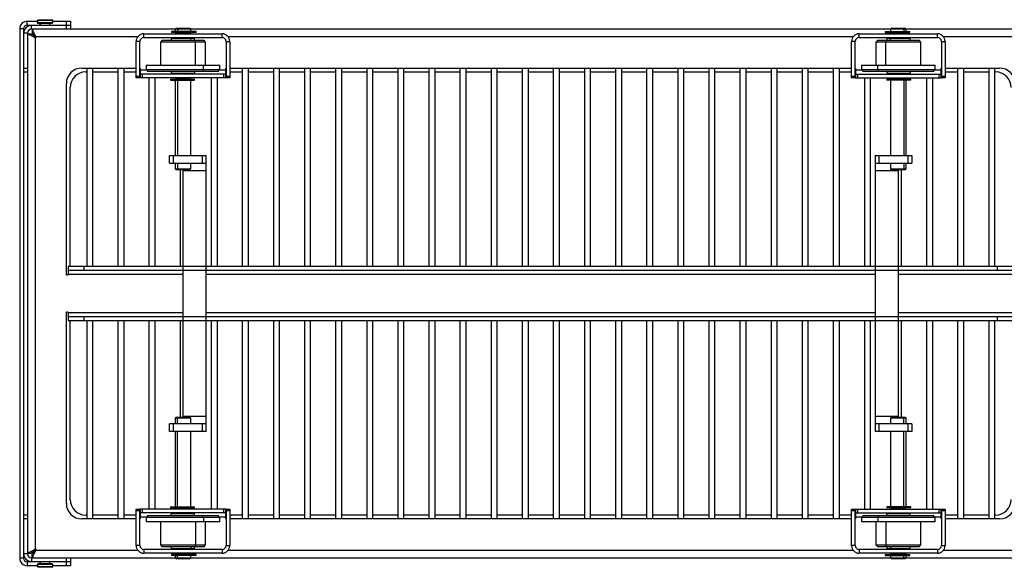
# Model space of a CAD drawing. Header units: millimetres. Extents: x -1195 to 1220, y -815 to 1076.
# Tile 1 of 4: x -416 to 388, y -815 to -368. Entities that reach past the tile are written whole.
import ezdxf

# ---------------------------------------------------------------- set-up
doc = ezdxf.new("R2010")
doc.units = ezdxf.units.MM

msp = doc.modelspace()

# ---------------------------------------------------------------- linework, layer by layer
at = {"color": 7, "linetype": 'Continuous', "lineweight": 25}
for p, q in [((-409.93, -372.4), (-409.93, -369.35)), ((-409.93, -369.35), (-401.74, -369.35)), ((-400.98, -368.02), (-401.74, -368.78)), ((-401.74, -368.78), (-401.74, -370.43)), ((-389.04, -368.78), (-401.74, -368.78)), ((-400.97, -368.02), (-401.73, -368.78)), ((-401.73, -370.43), (-401.73, -368.78)), ((-400.98, -368.02), (-389.8, -368.02)), ((-389.04, -368.78), (-389.8, -368.02)), ((-389.04, -370.43), (-389.04, -368.78)), ((-389.04, -369.35), (-374.75, -369.35)), ((-377.93, -372.4), (-377.93, -369.35)), ((-374.75, -369.35), (-374.75, -372.4)), ((-413.1, -375.57), (-416.15, -375.57)), ((-416.15, -375.57), (-416.15, -807.88)), ((-413.1, -375.57), (-413.1, -807.88)), ((-409.93, -372.4), (-399.36, -372.4)), ((-406.63, -375.83), (-406.63, -372.78)), ((-374.75, -372.78), (-406.63, -372.78)), ((-289.15, -375.83), (-406.63, -375.83)), ((-406.05, -375.83), (-406.05, -378.88)), ((-401.74, -370.43), (-400.98, -371.19)), ((-401.74, -370.43), (-389.04, -370.43)), ((-400.97, -371.19), (-401.73, -370.43)), ((-389.8, -371.19), (-400.98, -371.19)), ((-399.36, -371.19), (-399.36, -372.78)), ((-399.35, -372.78), (-399.35, -371.19)), ((-391.42, -372.78), (-391.42, -371.19)), ((-391.42, -372.4), (-374.75, -372.4)), ((-389.8, -371.19), (-389.04, -370.43)), ((-377.93, -375.83), (-377.93, -372.78)), ((-374.75, -372.78), (-374.75, -375.83)), ((-292.2, -377.57), (-292.2, -378.46)), ((-271.94, -377.57), (-292.2, -377.57)), ((-288.36, -374.88), (-289.15, -375.67)), ((-289.15, -375.67), (-289.15, -377.57)), ((-276.45, -375.67), (-289.15, -375.67)), ((-288.36, -374.88), (-277.25, -374.88)), ((-286.7, -374.88), (-287.25, -375.67)), ((-287.25, -375.67), (-287.25, -377.57)), ((-278.91, -378.46), (-278.91, -377.57)), ((-276.45, -375.67), (-277.25, -374.88)), ((-276.45, -377.57), (-276.45, -375.67)), ((295.05, -375.83), (-276.45, -375.83)), ((-273.67, -378.46), (-273.67, -377.57)), ((-273.57, -377.57), (-273.57, -378.46)), ((-272.06, -378.46), (-272.06, -377.57)), ((-271.94, -378.46), (-271.94, -377.57)), ((290.54, -377.57), (290.54, -378.46)), ((290.54, -377.57), (310.8, -377.57)), ((290.65, -377.57), (290.65, -378.46)), ((292.17, -378.46), (292.17, -377.57)), ((292.27, -377.57), (292.27, -378.46)), ((295.84, -374.88), (295.05, -375.67)), ((295.05, -375.67), (295.05, -377.57)), ((307.75, -375.67), (295.05, -375.67)), ((295.84, -374.88), (306.95, -374.88)), ((297.51, -377.57), (297.51, -378.46)), ((305.29, -374.88), (305.85, -375.67)), ((305.85, -375.67), (305.85, -377.57)), ((307.75, -375.67), (306.95, -374.88)), ((307.75, -377.57), (307.75, -375.67)), ((425.22, -375.83), (307.75, -375.83)), ((310.8, -378.46), (310.8, -377.57)), ((-409.8, -379), (-412.85, -379)), ((-412.85, -410.88), (-412.85, -379)), ((-409.8, -379), (-409.8, -804.45)), ((-409.8, -379.58), (-406.75, -379.58)), ((-403.58, -382.76), (-403.58, -800.7)), ((-319.77, -382.05), (-402.87, -382.05)), ((-321.03, -415.64), (-321.03, -385.8)), ((-317.98, -385.8), (-321.03, -385.8)), ((-317.98, -415.64), (-317.98, -385.8)), ((-314.81, -382.62), (-314.81, -379.58)), ((-314.81, -379.58), (-250.8, -379.58)), ((-314.81, -382.62), (-250.8, -382.62)), ((-299.69, -384.85), (-301.22, -386.37)), ((-299.69, -384.85), (-265.91, -384.85)), ((-292.33, -383.32), (-292.33, -384.85)), ((-273.28, -383.32), (-292.33, -383.32)), ((-271.94, -378.46), (-292.2, -378.46)), ((-289.15, -378.56), (-289.15, -379.58)), ((-289.15, -378.56), (-276.45, -378.56)), ((-289.15, -382.62), (-289.15, -383.32)), ((-288.75, -378.46), (-288.75, -378.56)), ((-287.25, -378.56), (-287.25, -379.58)), ((-287.25, -382.62), (-287.25, -383.32)), ((-278.56, -378.56), (-278.56, -378.46)), ((-276.86, -378.56), (-276.86, -378.46)), ((-276.45, -379.58), (-276.45, -378.56)), ((-276.45, -383.32), (-276.45, -382.62)), ((-276.3, -384.85), (-276.3, -383.32)), ((-273.35, -384.85), (-272.5, -386.37)), ((-273.28, -384.85), (-273.28, -383.32)), ((-264.39, -386.37), (-265.91, -384.85)), ((-250.8, -382.62), (-250.8, -379.58)), ((-247.62, -385.8), (-247.62, -415.64)), ((-247.62, -385.8), (-244.58, -385.8)), ((264.43, -382.05), (-245.83, -382.05)), ((-244.58, -385.8), (-244.58, -415.64)), ((263.17, -415.64), (263.17, -385.8)), ((266.22, -385.8), (263.17, -385.8)), ((266.22, -415.64), (266.22, -385.8)), ((269.39, -382.62), (269.39, -379.58)), ((269.39, -379.58), (333.4, -379.58)), ((269.39, -382.62), (333.4, -382.62)), ((284.51, -384.85), (282.98, -386.37)), ((284.51, -384.85), (318.29, -384.85)), ((290.54, -378.46), (310.8, -378.46)), ((291.95, -384.85), (291.09, -386.37)), ((291.87, -383.32), (291.87, -384.85)), ((310.92, -383.32), (291.87, -383.32)), ((294.9, -384.85), (294.9, -383.32)), ((295.05, -378.56), (295.05, -379.58)), ((295.05, -378.56), (307.75, -378.56)), ((295.05, -382.62), (295.05, -383.32)), ((295.45, -378.46), (295.45, -378.56)), ((297.16, -378.56), (297.16, -378.46)), ((305.85, -378.56), (305.85, -379.58)), ((305.85, -382.62), (305.85, -383.32)), ((307.34, -378.56), (307.34, -378.46)), ((307.75, -379.58), (307.75, -378.56)), ((307.75, -383.32), (307.75, -382.62)), ((310.92, -384.85), (310.92, -383.32)), ((319.81, -386.37), (318.29, -384.85)), ((333.4, -382.62), (333.4, -379.58)), ((336.58, -385.8), (336.58, -415.64)), ((336.58, -385.8), (339.62, -385.8)), ((421.47, -382.05), (338.37, -382.05)), ((339.62, -385.8), (339.62, -415.64)), ((-301.22, -386.37), (-301.22, -405.17)), ((-264.39, -386.37), (-301.22, -386.37)), ((-272.5, -405.17), (-272.5, -386.37)), ((-264.39, -405.17), (-264.39, -386.37)), ((282.98, -386.37), (282.98, -405.17)), ((319.81, -386.37), (282.98, -386.37)), ((291.09, -405.17), (291.09, -386.37)), ((319.81, -405.17), (319.81, -386.37)), ((-412.85, -407.71), (-409.8, -407.71)), ((-365.35, -407.58), (-321.03, -407.58)), ((-361.38, -407.58), (-361.38, -569.76)), ((-356.62, -407.58), (-356.62, -569.76)), ((-335.98, -407.58), (-335.98, -569.76)), ((-331.22, -407.58), (-331.22, -569.76)), ((-317.98, -407.58), (-317.73, -407.58)), ((-317.73, -407.58), (-317.73, -415.52)), ((-312.39, -409.29), (-317.73, -409.29)), ((-312.96, -405.17), (-312.96, -408.72)), ((-312.96, -405.17), (-252.64, -405.17)), ((-312.96, -408.72), (-311.44, -410.25)), ((-312.96, -408.72), (-252.64, -408.72)), ((-266.78, -410.25), (-265.92, -408.72)), ((-265.92, -408.72), (-265.92, -405.17)), ((-254.16, -410.25), (-252.64, -408.72)), ((-247.88, -409.29), (-253.21, -409.29)), ((-252.64, -408.72), (-252.64, -405.17)), ((-247.88, -415.52), (-247.88, -407.58)), ((-247.88, -407.58), (-247.62, -407.58)), ((-244.58, -407.58), (263.17, -407.58)), ((-234.38, -407.58), (-234.38, -569.76)), ((-229.62, -407.58), (-229.62, -569.76)), ((-208.98, -407.58), (-208.98, -569.76)), ((-204.22, -407.58), (-204.22, -569.76)), ((-183.58, -407.58), (-183.58, -569.76)), ((-178.82, -407.58), (-178.82, -569.76)), ((-158.18, -407.58), (-158.18, -569.76)), ((-153.42, -407.58), (-153.42, -569.76)), ((-132.78, -407.58), (-132.78, -569.76)), ((-128.02, -407.58), (-128.02, -569.76)), ((-107.38, -407.58), (-107.38, -569.76)), ((-102.62, -407.58), (-102.62, -569.76)), ((-81.98, -407.58), (-81.98, -569.76)), ((-77.22, -407.58), (-77.22, -569.76)), ((-56.58, -407.58), (-56.58, -569.76)), ((-51.82, -407.58), (-51.82, -569.76)), ((-31.18, -407.58), (-31.18, -569.76)), ((-26.42, -407.58), (-26.42, -569.76)), ((-5.78, -407.58), (-5.78, -569.76)), ((-1.02, -407.58), (-1.02, -569.76)), ((19.62, -407.58), (19.62, -569.76)), ((24.38, -407.58), (24.38, -569.76)), ((45.02, -407.58), (45.02, -569.76)), ((49.78, -407.58), (49.78, -569.76)), ((70.42, -407.58), (70.42, -569.76)), ((75.18, -407.58), (75.18, -569.76)), ((95.82, -407.58), (95.82, -569.76)), ((100.58, -407.58), (100.58, -569.76)), ((121.22, -407.58), (121.22, -569.76)), ((125.98, -407.58), (125.98, -569.76)), ((146.62, -407.58), (146.62, -569.76)), ((151.38, -407.58), (151.38, -569.76)), ((172.02, -407.58), (172.02, -569.76)), ((176.78, -407.58), (176.78, -569.76)), ((197.42, -407.58), (197.42, -569.76)), ((202.18, -407.58), (202.18, -569.76)), ((222.82, -407.58), (222.82, -569.76)), ((227.58, -407.58), (227.58, -569.76)), ((248.22, -407.58), (248.22, -569.76)), ((252.98, -407.58), (252.98, -569.76)), ((266.22, -407.58), (266.47, -407.58)), ((266.47, -407.58), (266.47, -415.52)), ((271.81, -409.29), (266.47, -409.29)), ((271.24, -405.17), (271.24, -408.72)), ((271.24, -405.17), (331.56, -405.17)), ((271.24, -408.72), (272.76, -410.25)), ((271.24, -408.72), (331.56, -408.72)), ((284.52, -408.72), (284.52, -405.17)), ((285.37, -410.25), (284.52, -408.72)), ((330.04, -410.25), (331.56, -408.72)), ((336.32, -409.29), (330.99, -409.29)), ((331.56, -408.72), (331.56, -405.17)), ((336.32, -415.52), (336.32, -407.58)), ((336.32, -407.58), (336.58, -407.58)), ((339.62, -407.58), (383.95, -407.58)), ((349.82, -407.58), (349.82, -569.76)), ((354.58, -407.58), (354.58, -569.76)), ((375.22, -407.58), (375.22, -569.76)), ((379.98, -407.58), (379.98, -569.76)), ((-409.8, -410.88), (-412.85, -410.88)), ((-362.18, -410.75), (-361.38, -410.75)), ((-356.62, -410.75), (-335.98, -410.75)), ((-331.22, -410.75), (-321.03, -410.75)), ((-321.03, -414.06), (-317.98, -414.06)), ((-317.98, -415.64), (-321.03, -415.64)), ((-317.98, -410.75), (-317.73, -410.75)), ((-247.62, -412.47), (-317.98, -412.47)), ((-247.62, -415.52), (-317.98, -415.52)), ((-316.14, -412.47), (-316.14, -415.52)), ((-254.16, -410.25), (-311.44, -410.25)), ((-310.58, -415.52), (-310.58, -569.76)), ((-305.82, -415.52), (-305.82, -569.76)), ((-292.97, -416.63), (-292.97, -417.52)), ((-292.97, -416.63), (-273.4, -416.63)), ((-292.97, -417.52), (-273.4, -417.52)), ((-292.83, -416.63), (-292.83, -417.52)), ((-292.33, -410.25), (-292.33, -411.77)), ((-292.33, -411.77), (-273.28, -411.77)), ((-290.47, -417.52), (-290.47, -416.63)), ((-289.75, -416.63), (-289.75, -417.52)), ((-289.54, -416.63), (-289.54, -417.52)), ((-289.4, -416.63), (-289.4, -417.52)), ((-289.15, -411.77), (-289.15, -412.47)), ((-289.15, -415.52), (-289.15, -415.64)), ((-289.15, -415.64), (-276.45, -415.64)), ((-289.15, -417.52), (-289.15, -478.86)), ((-288.75, -415.64), (-288.75, -416.63)), ((-287.25, -411.77), (-287.25, -412.47)), ((-287.25, -415.52), (-287.25, -415.64)), ((-287.25, -417.52), (-287.25, -478.86)), ((-287.04, -417.52), (-287.04, -416.63)), ((-286.52, -416.63), (-286.52, -417.52)), ((-284.22, -417.52), (-284.22, -416.63)), ((-284, -416.63), (-284, -417.52)), ((-278.56, -416.63), (-278.56, -415.64)), ((-276.86, -416.63), (-276.86, -415.64)), ((-276.45, -412.47), (-276.45, -411.77)), ((-276.45, -415.64), (-276.45, -415.52)), ((-276.45, -478.86), (-276.45, -417.52)), ((-276.21, -416.63), (-276.21, -417.52)), ((-273.4, -417.52), (-273.4, -416.63)), ((-273.28, -410.25), (-273.28, -411.77)), ((-259.78, -415.52), (-259.78, -569.76)), ((-255.02, -415.52), (-255.02, -569.76)), ((-249.46, -415.52), (-249.46, -412.47)), ((-247.88, -410.75), (-247.62, -410.75)), ((-247.62, -414.06), (-244.58, -414.06)), ((-244.58, -415.64), (-247.62, -415.64)), ((-244.58, -410.75), (-234.38, -410.75)), ((-229.62, -410.75), (-208.98, -410.75)), ((-204.22, -410.75), (-183.58, -410.75)), ((-178.82, -410.75), (-158.18, -410.75)), ((-153.42, -410.75), (-132.78, -410.75)), ((-128.02, -410.75), (-107.38, -410.75)), ((-102.62, -410.75), (-81.98, -410.75)), ((-77.22, -410.75), (-56.58, -410.75)), ((-51.82, -410.75), (-31.18, -410.75)), ((-26.42, -410.75), (-5.78, -410.75)), ((-1.02, -410.75), (19.62, -410.75)), ((24.38, -410.75), (45.02, -410.75)), ((49.78, -410.75), (70.42, -410.75)), ((75.18, -410.75), (95.82, -410.75)), ((100.58, -410.75), (121.22, -410.75)), ((125.98, -410.75), (146.62, -410.75)), ((151.38, -410.75), (172.02, -410.75)), ((176.78, -410.75), (197.42, -410.75)), ((202.18, -410.75), (222.82, -410.75)), ((227.58, -410.75), (248.22, -410.75)), ((252.98, -410.75), (263.17, -410.75)), ((263.17, -414.06), (266.22, -414.06)), ((266.22, -415.64), (263.17, -415.64)), ((266.22, -410.75), (266.47, -410.75)), ((266.22, -412.47), (336.58, -412.47)), ((266.22, -415.52), (336.58, -415.52)), ((268.06, -412.47), (268.06, -415.52)), ((330.04, -410.25), (272.76, -410.25)), ((273.62, -415.52), (273.62, -569.76)), ((278.38, -415.52), (278.38, -569.76)), ((291.87, -410.25), (291.87, -411.77)), ((291.87, -411.77), (310.92, -411.77)), ((292, -416.63), (292, -417.52)), ((311.57, -416.63), (292, -416.63)), ((311.57, -417.52), (292, -417.52)), ((294.81, -417.52), (294.81, -416.63)), ((295.05, -411.77), (295.05, -412.47)), ((295.05, -415.52), (295.05, -415.64)), ((295.05, -415.64), (307.75, -415.64)), ((295.05, -417.52), (295.05, -478.86)), ((295.45, -415.64), (295.45, -416.63)), ((297.16, -416.63), (297.16, -415.64)), ((302.6, -417.52), (302.6, -416.63)), ((302.82, -416.63), (302.82, -417.52)), ((305.11, -417.52), (305.11, -416.63)), ((305.63, -416.63), (305.63, -417.52)), ((305.85, -411.77), (305.85, -412.47)), ((305.85, -415.52), (305.85, -415.64)), ((305.85, -417.52), (305.85, -478.86)), ((307.34, -416.63), (307.34, -415.64)), ((307.75, -412.47), (307.75, -411.77)), ((307.75, -415.64), (307.75, -415.52)), ((307.75, -478.86), (307.75, -417.52)), ((307.99, -417.52), (307.99, -416.63)), ((308.14, -417.52), (308.14, -416.63)), ((308.34, -417.52), (308.34, -416.63)), ((309.06, -416.63), (309.06, -417.52)), ((310.92, -410.25), (310.92, -411.77)), ((311.42, -417.52), (311.42, -416.63)), ((311.57, -417.52), (311.57, -416.63)), ((324.42, -415.52), (324.42, -569.76)), ((329.18, -415.52), (329.18, -569.76)), ((334.74, -415.52), (334.74, -412.47)), ((336.32, -410.75), (336.58, -410.75)), ((336.58, -414.06), (339.62, -414.06)), ((339.62, -415.64), (336.58, -415.64)), ((339.62, -410.75), (349.82, -410.75)), ((354.58, -410.75), (375.22, -410.75)), ((379.98, -410.75), (380.77, -410.75)), ((-378.05, -576.49), (-378.05, -420.28)), ((-374.88, -569.76), (-374.88, -423.45)), ((-293.93, -478.86), (-263.75, -478.86)), ((-293.93, -485.21), (-293.93, -478.86)), ((-290.75, -478.86), (-290.75, -485.21)), ((-266.93, -485.21), (-266.93, -478.86)), ((-263.75, -704.6), (-263.75, -478.86)), ((282.35, -478.86), (312.52, -478.86)), ((282.35, -478.86), (282.35, -704.6)), ((285.52, -478.86), (285.52, -485.21)), ((309.35, -485.21), (309.35, -478.86)), ((312.52, -478.86), (312.52, -485.21)), ((-293.93, -485.21), (-263.75, -485.21)), ((-289.15, -485.21), (-289.15, -489.97)), ((-289.15, -489.97), (-288.36, -490.76)), ((-289.15, -489.97), (-276.45, -489.97)), ((-287.25, -485.21), (-287.25, -489.97)), ((-286.7, -490.76), (-287.25, -489.97)), ((-277.25, -490.76), (-276.45, -489.97)), ((-276.45, -489.97), (-276.45, -485.21)), ((282.35, -485.21), (312.52, -485.21)), ((295.05, -485.21), (295.05, -489.97)), ((295.05, -489.97), (295.84, -490.76)), ((295.05, -489.97), (307.75, -489.97)), ((305.29, -490.76), (305.85, -489.97)), ((305.85, -485.21), (305.85, -489.97)), ((306.95, -490.76), (307.75, -489.97)), ((307.75, -489.97), (307.75, -485.21)), ((-277.25, -490.76), (-288.36, -490.76)), ((-285.18, -490.76), (-285.18, -569.76)), ((-282.8, -490.76), (-282.8, -692.69)), ((-263.75, -491.56), (-282.8, -491.56)), ((301.4, -491.56), (282.35, -491.56)), ((306.95, -490.76), (295.84, -490.76)), ((301.4, -692.69), (301.4, -490.76)), ((303.78, -490.76), (303.78, -569.76)), ((395.12, -569.76), (-376.53, -569.76)), ((-376.53, -569.76), (-376.53, -576.49)), ((-363.83, -569.76), (-363.83, -572.81)), ((382.42, -572.81), (382.42, -569.76)), ((-378.05, -576.49), (-376.53, -576.49)), ((395.12, -572.81), (-376.53, -572.81)), ((-376.53, -575.98), (-282.8, -575.98)), ((-263.75, -575.98), (282.35, -575.98)), ((301.4, -575.98), (395.12, -575.98)), ((-376.53, -606.97), (-378.05, -606.97)), ((-378.05, -763.18), (-378.05, -606.97)), ((-376.53, -606.97), (-376.53, -613.7)), ((-282.8, -607.48), (-376.53, -607.48)), ((-376.53, -610.65), (395.12, -610.65)), ((-363.83, -610.65), (-363.83, -613.7)), ((282.35, -607.48), (-263.75, -607.48)), ((395.12, -607.48), (301.4, -607.48)), ((382.42, -613.7), (382.42, -610.65)), ((-376.53, -613.7), (395.12, -613.7)), ((-374.88, -760), (-374.88, -613.7)), ((-361.38, -613.7), (-361.38, -775.88)), ((-356.62, -613.7), (-356.62, -775.88)), ((-335.98, -613.7), (-335.98, -775.88)), ((-331.22, -613.7), (-331.22, -775.88)), ((-310.58, -613.7), (-310.58, -767.94)), ((-305.82, -613.7), (-305.82, -767.94)), ((-285.18, -613.7), (-285.18, -692.69)), ((-259.78, -613.7), (-259.78, -767.94)), ((-255.02, -613.7), (-255.02, -767.94)), ((-234.38, -613.7), (-234.38, -775.88)), ((-229.62, -613.7), (-229.62, -775.88)), ((-208.98, -613.7), (-208.98, -775.88)), ((-204.22, -613.7), (-204.22, -775.88)), ((-183.58, -613.7), (-183.58, -775.88)), ((-178.82, -613.7), (-178.82, -775.88)), ((-158.18, -613.7), (-158.18, -775.88)), ((-153.42, -613.7), (-153.42, -775.88)), ((-132.78, -613.7), (-132.78, -775.88)), ((-128.02, -613.7), (-128.02, -775.88)), ((-107.38, -613.7), (-107.38, -775.88)), ((-102.62, -613.7), (-102.62, -775.88)), ((-81.98, -613.7), (-81.98, -775.88)), ((-77.22, -613.7), (-77.22, -775.88)), ((-56.58, -613.7), (-56.58, -775.88)), ((-51.82, -613.7), (-51.82, -775.88)), ((-31.18, -613.7), (-31.18, -775.88)), ((-26.42, -613.7), (-26.42, -775.88)), ((-5.78, -613.7), (-5.78, -775.88)), ((-1.02, -613.7), (-1.02, -775.88)), ((19.62, -613.7), (19.62, -775.88)), ((24.38, -613.7), (24.38, -775.88)), ((45.02, -613.7), (45.02, -775.88)), ((49.78, -613.7), (49.78, -775.88)), ((70.42, -613.7), (70.42, -775.88)), ((75.18, -613.7), (75.18, -775.88)), ((95.82, -613.7), (95.82, -775.88)), ((100.58, -613.7), (100.58, -775.88)), ((121.22, -613.7), (121.22, -775.88)), ((125.98, -613.7), (125.98, -775.88)), ((146.62, -613.7), (146.62, -775.88)), ((151.38, -613.7), (151.38, -775.88)), ((172.02, -613.7), (172.02, -775.88)), ((176.78, -613.7), (176.78, -775.88)), ((197.42, -613.7), (197.42, -775.88)), ((202.18, -613.7), (202.18, -775.88)), ((222.82, -613.7), (222.82, -775.88)), ((227.58, -613.7), (227.58, -775.88)), ((248.22, -613.7), (248.22, -775.88)), ((252.98, -613.7), (252.98, -775.88)), ((273.62, -613.7), (273.62, -767.94)), ((278.38, -613.7), (278.38, -767.94)), ((303.78, -613.7), (303.78, -692.69)), ((324.42, -613.7), (324.42, -767.94)), ((329.18, -613.7), (329.18, -767.94)), ((349.82, -613.7), (349.82, -775.88)), ((354.58, -613.7), (354.58, -775.88)), ((375.22, -613.7), (375.22, -775.88)), ((379.98, -613.7), (379.98, -775.88)), ((-293.93, -704.6), (-293.93, -698.25)), ((-263.75, -698.25), (-293.93, -698.25)), ((-290.75, -698.25), (-290.75, -704.6)), ((-288.36, -692.69), (-289.15, -693.49)), ((-289.15, -693.49), (-289.15, -698.25)), ((-276.45, -693.49), (-289.15, -693.49)), ((-288.36, -692.69), (-277.25, -692.69)), ((-286.7, -692.69), (-287.25, -693.49)), ((-287.25, -698.25), (-287.25, -693.49)), ((-282.8, -691.9), (-263.75, -691.9)), ((-276.45, -693.49), (-277.25, -692.69)), ((-276.45, -698.25), (-276.45, -693.49)), ((-266.93, -704.6), (-266.93, -698.25)), ((282.35, -691.9), (301.4, -691.9)), ((312.52, -698.25), (282.35, -698.25)), ((285.52, -698.25), (285.52, -704.6)), ((295.84, -692.69), (295.05, -693.49)), ((295.05, -693.49), (295.05, -698.25)), ((307.75, -693.49), (295.05, -693.49)), ((295.84, -692.69), (306.95, -692.69)), ((305.29, -692.69), (305.85, -693.49)), ((305.85, -698.25), (305.85, -693.49)), ((307.75, -693.49), (306.95, -692.69)), ((307.75, -698.25), (307.75, -693.49)), ((309.35, -704.6), (309.35, -698.25)), ((312.52, -698.25), (312.52, -704.6)), ((-263.75, -704.6), (-293.93, -704.6)), ((-289.15, -704.6), (-289.15, -765.93)), ((-287.25, -765.93), (-287.25, -704.6)), ((-276.45, -765.93), (-276.45, -704.6)), ((312.52, -704.6), (282.35, -704.6)), ((295.05, -704.6), (295.05, -765.93)), ((305.85, -765.93), (305.85, -704.6)), ((307.75, -765.93), (307.75, -704.6)), ((-321.03, -797.66), (-321.03, -767.81)), ((-321.03, -767.81), (-317.98, -767.81)), ((-317.98, -769.4), (-321.03, -769.4)), ((-317.98, -797.66), (-317.98, -767.81)), ((-247.62, -767.94), (-317.98, -767.94)), ((-247.62, -770.99), (-317.98, -770.99)), ((-317.73, -767.94), (-317.73, -775.88)), ((-316.14, -767.94), (-316.14, -770.99)), ((-292.97, -765.93), (-292.97, -766.82)), ((-292.97, -765.93), (-273.4, -765.93)), ((-292.97, -766.82), (-273.4, -766.82)), ((-292.83, -765.93), (-292.83, -766.82)), ((-273.28, -771.69), (-292.33, -771.69)), ((-292.33, -773.21), (-292.33, -771.69)), ((-290.47, -766.82), (-290.47, -765.93)), ((-289.75, -765.93), (-289.75, -766.82)), ((-289.54, -765.93), (-289.54, -766.82)), ((-289.4, -765.93), (-289.4, -766.82)), ((-289.15, -767.81), (-289.15, -767.94)), ((-276.45, -767.81), (-289.15, -767.81)), ((-289.15, -770.99), (-289.15, -771.69)), ((-288.75, -766.82), (-288.75, -767.81)), ((-287.25, -767.94), (-287.25, -767.81)), ((-287.25, -771.69), (-287.25, -770.99)), ((-287.04, -766.82), (-287.04, -765.93)), ((-286.52, -765.93), (-286.52, -766.82)), ((-284.22, -766.82), (-284.22, -765.93)), ((-284, -765.93), (-284, -766.82)), ((-278.56, -766.82), (-278.56, -767.81)), ((-276.86, -767.81), (-276.86, -766.82)), ((-276.45, -767.94), (-276.45, -767.81)), ((-276.45, -771.69), (-276.45, -770.99)), ((-276.21, -765.93), (-276.21, -766.82)), ((-273.4, -766.82), (-273.4, -765.93)), ((-273.28, -773.21), (-273.28, -771.69)), ((-249.46, -770.99), (-249.46, -767.94)), ((-247.88, -775.88), (-247.88, -767.94)), ((-247.62, -767.81), (-247.62, -797.66)), ((-247.62, -767.81), (-244.58, -767.81)), ((-244.58, -769.4), (-247.62, -769.4)), ((-244.58, -767.81), (-244.58, -797.66)), ((263.17, -797.66), (263.17, -767.81)), ((263.17, -767.81), (266.22, -767.81)), ((266.22, -769.4), (263.17, -769.4)), ((266.22, -797.66), (266.22, -767.81)), ((266.22, -767.94), (336.58, -767.94)), ((266.22, -770.99), (336.58, -770.99)), ((266.47, -767.94), (266.47, -775.88)), ((268.06, -767.94), (268.06, -770.99)), ((310.92, -771.69), (291.87, -771.69)), ((291.87, -773.21), (291.87, -771.69)), ((292, -765.93), (292, -766.82)), ((311.57, -765.93), (292, -765.93)), ((311.57, -766.82), (292, -766.82)), ((294.81, -766.82), (294.81, -765.93)), ((295.05, -767.81), (295.05, -767.94)), ((307.75, -767.81), (295.05, -767.81)), ((295.05, -770.99), (295.05, -771.69)), ((295.45, -766.82), (295.45, -767.81)), ((297.16, -766.82), (297.16, -767.81)), ((302.6, -766.82), (302.6, -765.93)), ((302.82, -765.93), (302.82, -766.82)), ((305.11, -766.82), (305.11, -765.93)), ((305.63, -765.93), (305.63, -766.82)), ((305.85, -767.94), (305.85, -767.81)), ((305.85, -771.69), (305.85, -770.99)), ((307.34, -767.81), (307.34, -766.82)), ((307.75, -767.94), (307.75, -767.81)), ((307.75, -771.69), (307.75, -770.99)), ((307.99, -766.82), (307.99, -765.93)), ((308.14, -766.82), (308.14, -765.93)), ((308.34, -766.82), (308.34, -765.93)), ((309.06, -765.93), (309.06, -766.82)), ((310.92, -773.21), (310.92, -771.69)), ((311.42, -766.82), (311.42, -765.93)), ((311.57, -766.82), (311.57, -765.93)), ((334.74, -770.99), (334.74, -767.94)), ((336.32, -775.88), (336.32, -767.94)), ((336.58, -767.81), (336.58, -797.66)), ((336.58, -767.81), (339.62, -767.81)), ((339.62, -769.4), (336.58, -769.4)), ((339.62, -767.81), (339.62, -797.66)), ((-412.85, -804.45), (-412.85, -772.58)), ((-412.85, -772.58), (-409.8, -772.58)), ((-409.8, -775.75), (-412.85, -775.75)), ((-321.03, -775.88), (-365.35, -775.88)), ((-361.38, -772.7), (-362.18, -772.7)), ((-335.98, -772.7), (-356.62, -772.7)), ((-321.03, -772.7), (-331.22, -772.7)), ((-317.73, -772.7), (-317.98, -772.7)), ((-317.73, -775.88), (-317.98, -775.88)), ((-317.73, -774.16), (-312.39, -774.16)), ((-311.44, -773.21), (-312.96, -774.74)), ((-312.96, -774.74), (-312.96, -778.29)), ((-252.64, -774.74), (-312.96, -774.74)), ((-252.64, -778.29), (-312.96, -778.29)), ((-311.44, -773.21), (-254.16, -773.21)), ((-301.22, -778.29), (-301.22, -797.09)), ((-272.5, -778.29), (-272.5, -797.09)), ((-266.78, -773.21), (-265.92, -774.74)), ((-265.92, -774.74), (-265.92, -778.29)), ((-264.39, -797.09), (-264.39, -778.29)), ((-252.64, -774.74), (-254.16, -773.21)), ((-253.21, -774.16), (-247.88, -774.16)), ((-252.64, -778.29), (-252.64, -774.74)), ((-247.62, -772.7), (-247.88, -772.7)), ((-247.62, -775.88), (-247.88, -775.88)), ((-234.38, -772.7), (-244.58, -772.7)), ((263.17, -775.88), (-244.58, -775.88)), ((-208.98, -772.7), (-229.62, -772.7)), ((-183.58, -772.7), (-204.22, -772.7)), ((-158.18, -772.7), (-178.82, -772.7)), ((-132.78, -772.7), (-153.42, -772.7)), ((-107.38, -772.7), (-128.02, -772.7)), ((-81.98, -772.7), (-102.62, -772.7)), ((-56.58, -772.7), (-77.22, -772.7)), ((-31.18, -772.7), (-51.82, -772.7)), ((-5.78, -772.7), (-26.42, -772.7)), ((19.62, -772.7), (-1.02, -772.7)), ((45.02, -772.7), (24.38, -772.7)), ((70.42, -772.7), (49.78, -772.7)), ((95.82, -772.7), (75.18, -772.7)), ((121.22, -772.7), (100.58, -772.7)), ((146.62, -772.7), (125.98, -772.7)), ((172.02, -772.7), (151.38, -772.7)), ((197.42, -772.7), (176.78, -772.7)), ((222.82, -772.7), (202.18, -772.7)), ((248.22, -772.7), (227.58, -772.7)), ((263.17, -772.7), (252.98, -772.7)), ((266.47, -772.7), (266.22, -772.7)), ((266.47, -775.88), (266.22, -775.88)), ((266.47, -774.16), (271.81, -774.16)), ((272.76, -773.21), (271.24, -774.74)), ((271.24, -774.74), (271.24, -778.29)), ((331.56, -774.74), (271.24, -774.74)), ((331.56, -778.29), (271.24, -778.29)), ((272.76, -773.21), (330.04, -773.21)), ((282.98, -778.29), (282.98, -797.09)), ((285.37, -773.21), (284.52, -774.74)), ((284.52, -774.74), (284.52, -778.29)), ((291.09, -778.29), (291.09, -797.09)), ((319.81, -797.09), (319.81, -778.29)), ((331.56, -774.74), (330.04, -773.21)), ((330.99, -774.16), (336.32, -774.16)), ((331.56, -778.29), (331.56, -774.74)), ((336.58, -772.7), (336.32, -772.7)), ((336.58, -775.88), (336.32, -775.88)), ((349.82, -772.7), (339.62, -772.7)), ((383.95, -775.88), (339.62, -775.88)), ((375.22, -772.7), (354.58, -772.7)), ((380.77, -772.7), (379.98, -772.7)), ((-409.8, -803.87), (-406.75, -803.87)), ((-402.87, -801.41), (-319.77, -801.41)), ((-317.98, -797.66), (-321.03, -797.66)), ((-314.81, -800.83), (-314.81, -803.88)), ((-250.8, -800.83), (-314.81, -800.83)), ((-250.8, -803.88), (-314.81, -803.88)), ((-301.22, -797.09), (-299.69, -798.61)), ((-301.22, -797.09), (-264.39, -797.09)), ((-265.91, -798.61), (-299.69, -798.61)), ((-292.33, -798.61), (-292.33, -800.14)), ((-292.33, -800.14), (-273.28, -800.14)), ((-289.15, -800.14), (-289.15, -800.83)), ((-289.15, -803.88), (-289.15, -804.9)), ((-287.25, -800.83), (-287.25, -800.14)), ((-287.25, -804.9), (-287.25, -803.88)), ((-276.45, -800.83), (-276.45, -800.14)), ((-276.45, -804.9), (-276.45, -803.88)), ((-276.3, -798.61), (-276.3, -800.14)), ((-273.35, -798.61), (-272.5, -797.09)), ((-273.28, -800.14), (-273.28, -798.61)), ((-265.91, -798.61), (-264.39, -797.09)), ((-250.8, -800.83), (-250.8, -803.88)), ((-247.62, -797.66), (-244.58, -797.66)), ((-245.83, -801.41), (264.43, -801.41)), ((266.22, -797.66), (263.17, -797.66)), ((269.39, -800.83), (269.39, -803.88)), ((333.4, -800.83), (269.39, -800.83)), ((333.4, -803.88), (269.39, -803.88)), ((282.98, -797.09), (284.51, -798.61)), ((282.98, -797.09), (319.81, -797.09)), ((318.29, -798.61), (284.51, -798.61)), ((291.95, -798.61), (291.09, -797.09)), ((291.87, -798.61), (291.87, -800.14)), ((291.87, -800.14), (310.92, -800.14)), ((294.9, -798.61), (294.9, -800.14)), ((295.05, -800.14), (295.05, -800.83)), ((295.05, -803.88), (295.05, -804.9)), ((305.85, -800.83), (305.85, -800.14)), ((305.85, -804.9), (305.85, -803.88)), ((307.75, -800.83), (307.75, -800.14)), ((307.75, -804.9), (307.75, -803.88)), ((310.92, -800.14), (310.92, -798.61)), ((318.29, -798.61), (319.81, -797.09)), ((333.4, -800.83), (333.4, -803.88)), ((336.58, -797.66), (339.62, -797.66)), ((338.37, -801.41), (421.47, -801.41)), ((-413.1, -807.88), (-416.15, -807.88)), ((-409.8, -804.45), (-412.85, -804.45)), ((-409.93, -811.06), (-409.93, -814.11)), ((-399.36, -811.06), (-409.93, -811.06)), ((-406.63, -807.63), (-406.63, -810.68)), ((-406.63, -807.63), (-289.15, -807.63)), ((-406.63, -810.68), (-374.75, -810.68)), ((-406.05, -807.63), (-406.05, -804.58)), ((-399.36, -810.68), (-399.36, -812.26)), ((-399.35, -812.26), (-399.35, -810.68)), ((-391.42, -812.26), (-391.42, -810.68)), ((-374.75, -811.06), (-391.42, -811.06)), ((-377.93, -810.68), (-377.93, -807.63)), ((-377.93, -814.11), (-377.93, -811.06)), ((-374.75, -807.63), (-374.75, -810.68)), ((-374.75, -811.06), (-374.75, -814.11)), ((-292.2, -805), (-292.2, -805.89)), ((-271.94, -805), (-292.2, -805)), ((-271.94, -805.89), (-292.2, -805.89)), ((-276.45, -804.9), (-289.15, -804.9)), ((-289.15, -805.89), (-289.15, -807.79)), ((-289.15, -807.79), (-288.36, -808.58)), ((-289.15, -807.79), (-276.45, -807.79)), ((-288.75, -804.9), (-288.75, -805)), ((-277.25, -808.58), (-288.36, -808.58)), ((-287.25, -807.79), (-287.25, -805.89)), ((-286.7, -808.58), (-287.25, -807.79)), ((-278.91, -805.89), (-278.91, -805)), ((-278.56, -804.9), (-278.56, -805)), ((-277.25, -808.58), (-276.45, -807.79)), ((-276.86, -805), (-276.86, -804.9)), ((-276.45, -807.79), (-276.45, -805.89)), ((-276.45, -807.63), (295.05, -807.63)), ((-273.67, -805.89), (-273.67, -805)), ((-273.57, -805), (-273.57, -805.89)), ((-272.06, -805.89), (-272.06, -805)), ((-271.94, -805.89), (-271.94, -805)), ((290.54, -805), (290.54, -805.89)), ((290.54, -805), (310.8, -805)), ((290.54, -805.89), (310.8, -805.89)), ((290.65, -805), (290.65, -805.89)), ((292.17, -805.89), (292.17, -805)), ((292.27, -805), (292.27, -805.89)), ((307.75, -804.9), (295.05, -804.9)), ((295.05, -805.89), (295.05, -807.79)), ((295.05, -807.79), (295.84, -808.58)), ((295.05, -807.79), (307.75, -807.79)), ((295.45, -804.9), (295.45, -805)), ((306.95, -808.58), (295.84, -808.58)), ((297.16, -804.9), (297.16, -805)), ((297.51, -805), (297.51, -805.89)), ((305.29, -808.58), (305.85, -807.79)), ((305.85, -807.79), (305.85, -805.89)), ((306.95, -808.58), (307.75, -807.79)), ((307.34, -805), (307.34, -804.9)), ((307.75, -807.79), (307.75, -805.89)), ((307.75, -807.63), (425.22, -807.63)), ((310.8, -805.89), (310.8, -805)), ((-401.74, -814.11), (-409.93, -814.11)), ((-400.98, -812.26), (-401.74, -813.03)), ((-401.74, -813.03), (-401.74, -814.68)), ((-389.04, -813.03), (-401.74, -813.03)), ((-401.74, -814.68), (-400.98, -815.44)), ((-401.74, -814.68), (-389.04, -814.68)), ((-400.97, -812.26), (-401.73, -813.03)), ((-401.73, -814.68), (-401.73, -813.03)), ((-400.97, -815.44), (-401.73, -814.68)), ((-400.98, -812.26), (-389.8, -812.26)), ((-389.8, -815.44), (-400.98, -815.44)), ((-389.04, -813.03), (-389.8, -812.26)), ((-389.8, -815.44), (-389.04, -814.68)), ((-389.04, -814.68), (-389.04, -813.03)), ((-374.75, -814.11), (-389.04, -814.11))]:
    msp.add_line(p, q, dxfattribs=at)
for centre, radius, start, end in [((-409.93, -375.57), 6.22, 90, 180), ((-409.93, -375.57), 3.17, 90, 180), ((-406.63, -379), 6.22, 90, 180), ((-406.63, -379), 3.18, 90, 180), ((-403.23, -382.41), 0.5, 225, 45), ((-314.81, -385.8), 6.22, 90, 180), ((-314.81, -385.8), 3.18, 90, 180), ((-250.8, -385.8), 6.22, 0, 90), ((-250.8, -385.8), 3.17, 0, 90), ((269.39, -385.8), 6.22, 90, 180), ((269.39, -385.8), 3.18, 90, 180), ((333.4, -385.8), 6.22, 0, 90), ((333.4, -385.8), 3.18, 0, 90), ((-365.35, -420.28), 12.7, 90, 180), ((383.95, -420.28), 12.7, 0, 90), ((-362.18, -423.45), 12.7, 90, 180), ((380.77, -423.45), 12.7, 0, 90), ((-365.35, -763.18), 12.7, 180, 270), ((-362.18, -760), 12.7, 180, 270), ((380.77, -760), 12.7, 270, 0), ((383.95, -763.18), 12.7, 270, 0), ((-403.23, -801.05), 0.5, 315, 135), ((-314.81, -797.66), 6.22, 180, 270), ((-314.81, -797.66), 3.18, 180, 270), ((-250.8, -797.66), 3.18, 270, 0), ((-250.8, -797.66), 6.22, 270, 0), ((269.39, -797.66), 6.22, 180, 270), ((269.39, -797.66), 3.17, 180, 270), ((333.4, -797.66), 6.22, 270, 0), ((333.4, -797.66), 3.18, 270, 0), ((-409.93, -807.88), 6.22, 180, 270), ((-409.93, -807.88), 3.18, 180, 270), ((-406.63, -804.45), 6.22, 180, 270), ((-406.63, -804.45), 3.17, 180, 270)]:
    msp.add_arc(centre, radius, start, end, dxfattribs=at)
for points, knots in [([(-406.05, -375.83), (-406.05, -375.83), (-406.03, -375.86), (-405.96, -376), (-405.9, -376.11), (-405.75, -376.42), (-405.65, -376.61), (-405.41, -377.08), (-405.27, -377.35), (-404.96, -377.96), (-404.79, -378.29), (-404.43, -379), (-404.24, -379.38), (-403.85, -380.14), (-403.65, -380.53), (-403.25, -381.3), (-403.06, -381.69), (-402.87, -382.05)], [0, 0, 0, 0, 0.125, 0.125, 0.25, 0.25, 0.375, 0.375, 0.5, 0.5, 0.625, 0.625, 0.75, 0.75, 0.875, 0.875, 1, 1, 1, 1]), ([(-403.58, -382.76), (-403.95, -382.57), (-404.33, -382.38), (-405.1, -381.98), (-405.49, -381.79), (-406.25, -381.39), (-406.63, -381.2), (-407.34, -380.84), (-407.68, -380.67), (-408.28, -380.36), (-408.56, -380.22), (-409.02, -379.98), (-409.21, -379.88), (-409.52, -379.73), (-409.63, -379.67), (-409.77, -379.6), (-409.8, -379.58), (-409.8, -379.58)], [0, 0, 0, 0, 0.125, 0.125, 0.25, 0.25, 0.375, 0.375, 0.5, 0.5, 0.625, 0.625, 0.75, 0.75, 0.875, 0.875, 1, 1, 1, 1]), ([(-403.58, -382.76), (-403.95, -382.38), (-404.36, -381.98), (-405.14, -381.2), (-405.51, -380.82), (-406.13, -380.2), (-406.38, -379.96), (-406.69, -379.65), (-406.75, -379.58), (-406.75, -379.58)], [0, 0, 0, 0, 0.25, 0.25, 0.5, 0.5, 0.75, 0.75, 1, 1, 1, 1]), ([(-406.05, -378.88), (-406.05, -378.88), (-405.98, -378.95), (-405.67, -379.25), (-405.43, -379.5), (-404.81, -380.12), (-404.43, -380.49), (-403.65, -381.27), (-403.25, -381.68), (-402.87, -382.05)], [0, 0, 0, 0, 0.25, 0.25, 0.5, 0.5, 0.75, 0.75, 1, 1, 1, 1]), ([(-409.8, -803.87), (-409.8, -803.87), (-409.77, -803.86), (-409.63, -803.78), (-409.52, -803.73), (-409.21, -803.57), (-409.02, -803.48), (-408.56, -803.24), (-408.28, -803.1), (-407.68, -802.79), (-407.34, -802.62), (-406.63, -802.25), (-406.25, -802.06), (-405.49, -801.67), (-405.1, -801.47), (-404.33, -801.08), (-403.95, -800.89), (-403.58, -800.7)], [0, 0, 0, 0, 0.125, 0.125, 0.25, 0.25, 0.375, 0.375, 0.5, 0.5, 0.625, 0.625, 0.75, 0.75, 0.875, 0.875, 1, 1, 1, 1]), ([(-406.75, -803.87), (-406.75, -803.87), (-406.69, -803.81), (-406.38, -803.5), (-406.13, -803.25), (-405.51, -802.63), (-405.14, -802.26), (-404.36, -801.48), (-403.95, -801.07), (-403.58, -800.7)], [0, 0, 0, 0, 0.25, 0.25, 0.5, 0.5, 0.75, 0.75, 1, 1, 1, 1]), ([(-402.87, -801.41), (-403.06, -801.77), (-403.25, -802.15), (-403.65, -802.92), (-403.85, -803.31), (-404.24, -804.08), (-404.43, -804.46), (-404.79, -805.17), (-404.96, -805.5), (-405.27, -806.11), (-405.41, -806.38), (-405.65, -806.85), (-405.75, -807.04), (-405.9, -807.34), (-405.96, -807.45), (-406.03, -807.6), (-406.05, -807.63), (-406.05, -807.63)], [0, 0, 0, 0, 0.125, 0.125, 0.25, 0.25, 0.375, 0.375, 0.5, 0.5, 0.625, 0.625, 0.75, 0.75, 0.875, 0.875, 1, 1, 1, 1]), ([(-402.87, -801.41), (-403.25, -801.78), (-403.65, -802.18), (-404.43, -802.97), (-404.81, -803.34), (-405.43, -803.96), (-405.67, -804.2), (-405.98, -804.51), (-406.05, -804.58), (-406.05, -804.58)], [0, 0, 0, 0, 0.25, 0.25, 0.5, 0.5, 0.75, 0.75, 1, 1, 1, 1])]:
    msp.add_open_spline(points, degree=3, knots=knots, dxfattribs=at)

doc.saveas('drawing.dxf')
